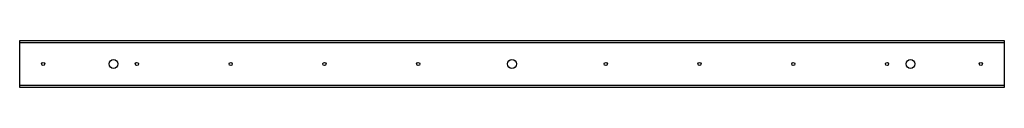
# Model space of a CAD drawing. Header units: inches. Extents: x 41 to 104, y 36 to 39.
import ezdxf

# ---------------------------------------------------------------- set-up
doc = ezdxf.new("R2010")
doc.units = ezdxf.units.IN
doc.header["$MEASUREMENT"] = 0
doc.layers.add('Visible Edges(ANSI)', color=7, linetype='Continuous', lineweight=25)
doc.layers.add('Visible Tangent Edges(ANSI)', color=7, linetype='Continuous', lineweight=25)

msp = doc.modelspace()

# ---------------------------------------------------------------- linework, layer by layer
at = {"layer": 'Visible Edges(ANSI)'}
for p, q in [((40.973, 38.889), (40.973, 39.014)), ((40.973, 39.014), (103.973, 39.014)), ((40.973, 36.139), (40.973, 38.889)), ((103.973, 39.014), (103.973, 38.889)), ((103.973, 38.889), (103.973, 36.139)), ((40.973, 36.014), (40.973, 36.139)), ((103.973, 36.014), (40.973, 36.014)), ((103.973, 36.139), (103.973, 36.014))]:
    msp.add_line(p, q, dxfattribs=at)
for centre, radius in [((42.473, 37.514), 0.101), ((46.973, 37.514), 0.281), ((48.473, 37.514), 0.101), ((54.473, 37.514), 0.101), ((60.473, 37.514), 0.101), ((66.473, 37.514), 0.101), ((72.473, 37.514), 0.281), ((78.473, 37.514), 0.101), ((84.473, 37.514), 0.101), ((90.473, 37.514), 0.101), ((96.473, 37.514), 0.101), ((97.973, 37.514), 0.281), ((102.473, 37.514), 0.101)]:
    msp.add_circle(centre, radius, dxfattribs=at)
at = {"layer": 'Visible Tangent Edges(ANSI)'}
for p, q in [((40.973, 38.889), (103.973, 38.889)), ((103.973, 36.139), (40.973, 36.139))]:
    msp.add_line(p, q, dxfattribs=at)

doc.saveas('drawing.dxf')
